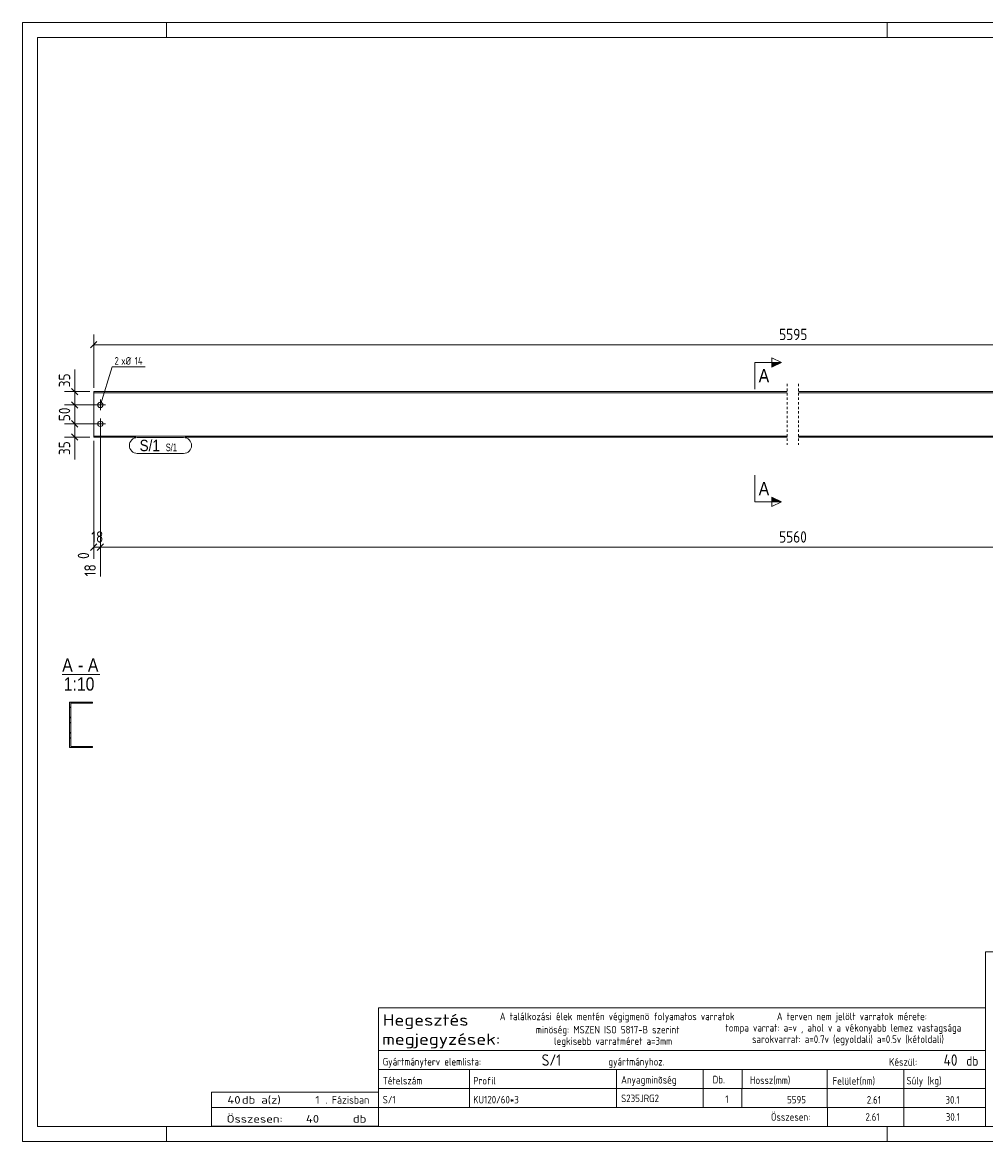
# Model space of a CAD drawing. Header units: millimetres. Extents: x 1 to 419, y 1 to 296.
# Tile 1 of 2: x 1 to 255, y 1 to 296. Entities that reach past the tile are written whole.
import ezdxf

# ---------------------------------------------------------------- set-up
doc = ezdxf.new("R2010")
doc.units = ezdxf.units.MM
doc.header["$LTSCALE"] = 0.6
doc.linetypes.add('XKITLINE00', pattern=[0])
doc.linetypes.add('XKITLINE01', pattern=[4, 1, -1, 1, -1])
for name, color, linetype, lineweight in [('Bolt', 7, 'Continuous', 0), ('BoltMark', 3, 'Continuous', 0), ('DrawingSheet', 5, 'Continuous', 0), ('OtherObjectType', 1, 'Continuous', 0), ('Part', 2, 'Continuous', 0), ('PartMark', 3, 'Continuous', 0), ('Section', 6, 'Continuous', 0), ('Z-DIMENSIONS', 1, 'Continuous', 0)]:
    doc.layers.add(name, color=color, linetype=linetype, lineweight=lineweight)
doc.styles.add('ARIAL', font='ARIAL.TTF')
doc.styles.add('ISOCPEUR', font='ISOCPEUR.TTF')
doc.styles.add('ROMSIM', font='ARIAL.TTF')

msp = doc.modelspace()

# ---------------------------------------------------------------- hatches: boundary and pattern name
at = {"layer": 'Section'}
for points in [[(198.59, 206.36), (201.09, 206.36), (198.59, 205.11)], [(198.59, 170.87), (201.09, 169.62), (198.59, 169.62)]]:
    msp.add_hatch(color=6, dxfattribs=at).paths.add_polyline_path(points, flags=17)

# ---------------------------------------------------------------- linework, layer by layer
at = {"layer": 'Bolt', "color": 4, "linetype": 'XKITLINE00', "lineweight": 0}
for p, q in [((20.15, 195.18), (22.95, 195.18)), ((21.55, 193.78), (21.55, 196.58)), ((20.15, 190.18), (22.95, 190.18)), ((21.55, 188.78), (21.55, 191.58))]:
    msp.add_line(p, q, dxfattribs=at)
for centre in [(21.55, 195.18), (21.55, 190.18)]:
    msp.add_circle(centre, 0.7, dxfattribs=at)
at = {"layer": 'BoltMark', "color": 4, "linetype": 'XKITLINE00', "lineweight": 0}
for p, q in [((21.55, 195.18), (24.66, 205.18)), ((24.66, 205.18), (33.41, 205.18))]:
    msp.add_line(p, q, dxfattribs=at)
at = {"layer": 'DrawingSheet', "color": 2, "linetype": 'XKITLINE00', "lineweight": 0}
for p, q in [((419, 296), (1, 296)), ((1, 296), (1, 1)), ((39, 292), (39, 296)), ((229, 292), (229, 296)), ((39, 1), (39, 5)), ((229, 1), (229, 5)), ((1, 1), (419, 1))]:
    msp.add_line(p, q, dxfattribs=at)
at = {"layer": 'DrawingSheet', "color": 3, "linetype": 'XKITLINE00', "lineweight": 0}
for p, q in [((415, 292), (5, 292)), ((5, 292), (5, 5)), ((5, 5), (415, 5))]:
    msp.add_line(p, q, dxfattribs=at)
at = {"layer": 'OtherObjectType', "color": 6, "linetype": 'XKITLINE00', "lineweight": 0}
msp.add_line((11.5, 124.12), (21.38, 124.12), dxfattribs=at)
at = {"layer": 'OtherObjectType', "color": 7, "linetype": 'XKITLINE00', "lineweight": 0}
for p, q in [((254.84, 51.05), (254.84, 6.75)), ((254.84, 51.05), (415, 51.05)), ((94.84, 25), (94.84, 36.25)), ((94.84, 36.25), (254.84, 36.25)), ((254.84, 36.25), (254.84, 25)), ((94.84, 25), (254.84, 25)), ((94.84, 25), (254.84, 25)), ((94.84, 25), (94.84, 20)), ((254.84, 25), (254.84, 20)), ((94.84, 20), (254.84, 20)), ((94.84, 20), (94.84, 15)), ((118.84, 20), (118.84, 15)), ((157.61, 15), (157.61, 20)), ((180.5, 20), (180.5, 15)), ((190.7, 20), (190.7, 15.12)), ((213.15, 20), (213.15, 15)), ((233.33, 20), (233.33, 15)), ((254.84, 20), (254.84, 15)), ((94.84, 15), (254.84, 15)), ((94.84, 15), (94.84, 10)), ((118.84, 15), (118.84, 10)), ((157.61, 10), (157.61, 15)), ((180.5, 15), (180.5, 10)), ((190.67, 15), (190.67, 10)), ((213.18, 15), (213.18, 10)), ((233.33, 15), (233.33, 10)), ((254.84, 15), (254.84, 10)), ((50.84, 10), (50.84, 14)), ((50.84, 14), (94.84, 14)), ((94.84, 10), (94.84, 14)), ((50.84, 10), (94.84, 10)), ((50.85, 5.02), (50.84, 9.99)), ((50.84, 9.98), (94.74, 9.98)), ((94.84, 10), (254.84, 10)), ((94.84, 10), (94.84, 5)), ((213.19, 10), (213.19, 5)), ((233.31, 10), (233.31, 5)), ((254.84, 10), (254.84, 5)), ((50.89, 5.03), (94.79, 5.03)), ((94.84, 5), (254.84, 5))]:
    msp.add_line(p, q, dxfattribs=at)
at = {"layer": 'Part', "color": 2, "linetype": 'XKITLINE01', "lineweight": 0}
for p, q in [((202.59, 200.69), (202.59, 184.68)), ((205.59, 200.69), (205.59, 184.68))]:
    msp.add_line(p, q, dxfattribs=at)
at = {"layer": 'Part', "color": 2, "linetype": 'XKITLINE00', "lineweight": 0}
for p, q in [((202.59, 198.68), (19.8, 198.68)), ((19.8, 186.98), (19.8, 198.68)), ((202.59, 198.38), (19.8, 198.38)), ((388.38, 198.68), (205.59, 198.68)), ((388.38, 198.38), (205.59, 198.38)), ((30.9, 186.98), (19.8, 186.98)), ((19.8, 186.68), (19.8, 186.98)), ((30.9, 186.68), (19.8, 186.68)), ((43.9, 186.98), (30.9, 186.98)), ((202.59, 186.98), (43.9, 186.98)), ((202.59, 186.68), (43.9, 186.68)), ((388.38, 186.98), (205.59, 186.98)), ((388.38, 186.68), (205.59, 186.68)), ((13.44, 104.87), (13.44, 116.87)), ((13.44, 116.87), (19.44, 116.87)), ((19.44, 116.57), (13.74, 116.57)), ((13.74, 116.57), (13.74, 105.17)), ((19.44, 116.87), (19.44, 116.57)), ((19.44, 104.87), (13.44, 104.87)), ((13.74, 105.17), (19.44, 105.17)), ((19.44, 105.17), (19.44, 104.87))]:
    msp.add_line(p, q, dxfattribs=at)
at = {"layer": 'Part', "color": 11, "linetype": 'XKITLINE00', "lineweight": 0}
for p, q in [((13.63, 116.87), (13.44, 116.68)), ((13.74, 115.63), (13.44, 115.33)), ((14.98, 116.87), (14.68, 116.57)), ((17.67, 116.87), (17.37, 116.57)), ((19.02, 116.87), (18.72, 116.57)), ((13.74, 112.94), (13.44, 112.64)), ((13.74, 111.59), (13.44, 111.29)), ((13.74, 108.89), (13.44, 108.59)), ((13.74, 107.55), (13.44, 107.25)), ((14.05, 105.17), (13.75, 104.87)), ((15.4, 105.17), (15.1, 104.87)), ((18.09, 105.17), (17.79, 104.87)), ((19.44, 105.17), (19.14, 104.87))]:
    msp.add_line(p, q, dxfattribs=at)
at = {"layer": 'PartMark', "color": 7, "linetype": 'XKITLINE00', "lineweight": 0}
for p, q in [((31.3, 186.58), (43.5, 186.58)), ((31.3, 182.38), (43.5, 182.38))]:
    msp.add_line(p, q, dxfattribs=at)
for centre, start, end in [((31.3, 184.48), 90, 270), ((43.5, 184.48), 270, 90)]:
    msp.add_arc(centre, 2.1, start, end, dxfattribs=at)
at = {"layer": 'Section', "color": 6, "linetype": 'XKITLINE00', "lineweight": 0}
for p, q in [((198.59, 205.11), (198.59, 207.61)), ((198.59, 207.61), (201.09, 206.36)), ((194.09, 206.36), (194.09, 199.36)), ((194.09, 206.36), (201.09, 206.36)), ((201.09, 206.36), (198.59, 205.11)), ((194.09, 169.62), (194.09, 176.62)), ((194.09, 169.62), (201.09, 169.62)), ((201.09, 169.62), (198.59, 170.87)), ((198.59, 170.87), (198.59, 168.37)), ((201.09, 169.62), (198.59, 168.37))]:
    msp.add_line(p, q, dxfattribs=at)
at = {"layer": 'Z-DIMENSIONS', "color": 7, "linetype": 'XKITLINE00', "lineweight": 0}
for p, q in [((19.8, 199.68), (19.8, 213.75)), ((20.65, 211.9), (18.95, 210.2)), ((19.8, 211.05), (388.38, 211.05)), ((14.8, 198.68), (14.8, 204.54)), ((14.8, 198.68), (14.8, 204.54)), ((18.8, 198.68), (12.1, 198.68)), ((13.95, 199.53), (15.65, 197.84)), ((14.8, 195.18), (14.8, 198.68)), ((20.55, 195.18), (12.1, 195.18)), ((20.55, 195.18), (12.1, 195.18)), ((13.95, 196.03), (15.65, 194.34)), ((13.95, 196.03), (15.65, 194.34)), ((14.8, 190.18), (14.8, 195.18)), ((20.55, 190.18), (12.1, 190.18)), ((20.55, 190.18), (12.1, 190.18)), ((13.95, 191.03), (15.65, 189.34)), ((14.2, 190.78), (15.65, 189.34)), ((14.8, 186.68), (14.8, 190.18)), ((21.55, 189.18), (21.55, 149.99)), ((21.55, 189.18), (21.55, 162.48)), ((18.8, 186.68), (12.1, 186.68)), ((13.95, 187.53), (15.65, 185.84)), ((14.8, 186.68), (14.8, 180.82)), ((14.8, 186.68), (14.8, 180.82)), ((19.8, 185.68), (19.8, 154.58)), ((20.65, 158.53), (18.95, 156.84)), ((19.8, 157.68), (21.55, 157.68)), ((22.4, 158.53), (20.7, 156.84)), ((22.15, 158.28), (20.7, 156.84)), ((21.55, 158.28), (21.55, 149.99)), ((21.55, 157.68), (386.63, 157.68))]:
    msp.add_line(p, q, dxfattribs=at)
at = {"layer": 'Z-DIMENSIONS', "color": 3}
for p in [(19.8, 211.05), (14.8, 198.68), (14.8, 195.18), (14.8, 195.18), (14.8, 190.18), (14.8, 190.18), (14.8, 186.68), (19.8, 157.68), (21.55, 157.68), (21.55, 157.68)]:
    msp.add_point(p, dxfattribs=at)

# ---------------------------------------------------------------- texts
at = {"layer": 'BoltMark', "color": 4, "style": 'ISOCPEUR', "width": 0.85}
for s, p in [('2', (25.26, 205.78)), ('xØ', (27.06, 205.78)), ('14', (30.58, 205.78))]:
    msp.add_text(s, height=2, dxfattribs=at).set_placement(p)
at = {"layer": 'OtherObjectType', "color": 6, "style": 'ARIAL', "width": 0.85}
for s, p in [('A', (11.5, 124.87)), ('A', (18.27, 124.87)), ('-', (15.66, 124.87)), ('1:10', (11.9, 119.87))]:
    msp.add_text(s, height=3.5, dxfattribs=at).set_placement(p)
at = {"layer": 'OtherObjectType', "color": 7, "style": 'ISOCPEUR'}
for s, height, width, p in [('Hegesztés', 3, 1.19, (95.99, 31.56)), ('A találkozási élek mentén végigmenö folyamatos varratok', 2, 0.85, (126.84, 33)), ('A terven nem jelölt varratok mérete:', 2, 0.85, (199.86, 33)), ('megjegyzések:', 3, 1.19, (95.84, 26.5)), ('minöség: MSZEN ISO 5817-B szerint', 2, 0.85, (136.34, 29.5)), ('tompa varrat: a=v , ahol v a vékonyabb lemez vastagsága', 2, 0.85, (186.34, 30)), ('legkisebb varratméret a=3mm', 2, 0.85, (141.16, 26.5)), ('sarokvarrat: a=0.7v (egyoldali) a=0.5v (kétoldali)', 2, 0.85, (193.34, 27)), ('db', 2.5, 0.85, (249.84, 21)), ('Gyártmányterv elemlista:                               gyártmányhoz.', 2, 0.85, (95.99, 21.06)), ('Készül:', 2, 0.85, (229.47, 21)), ('Tételszám', 2, 0.85, (95.99, 16.06)), ('Profil', 2, 0.85, (119.84, 16.06)), ('Anyagminõség', 2, 0.85, (158.83, 16.29)), ('Db.', 2, 0.85, (182.96, 16.35)), ('Hossz(mm)', 2, 0.85, (192.78, 16.2)), ('Felület(nm)', 2, 0.85, (214.56, 16)), ('Súly (kg)', 2, 0.85, (234.05, 16.06)), ('40', 2, 1.211571, (55.03, 11)), ('db a(z)', 2, 1.211571, (58.84, 11)), ('1', 2, 1.211571, (78.19, 11)), ('. Fázisban', 2, 0.935, (80.84, 11)), ('Összesen:', 2, 0.85, (198.33, 6.5)), ('Összesen:            db', 2, 1.211571, (54.84, 6)), ('40', 2, 1.211571, (75.74, 6))]:
    msp.add_text(s, height=height, dxfattribs=dict(at, width=width)).set_placement(p)
at = {"layer": 'OtherObjectType', "color": 5, "style": 'ISOCPEUR', "width": 0.85}
for s, height, p in [('S/1', 3, (137.9, 21)), ('40', 3, (243.83, 21)), ('S/1', 2, (95.99, 11.06)), ('KU120/60*3', 2, (119.84, 11.06)), ('S235JRG2', 2, (158.83, 11.4)), ('1', 2, (186.28, 11.17)), ('5595', 2, (202.58, 11.06)), ('2.61', 2, (223.58, 11)), ('30.1', 2, (244.33, 11)), ('2.61', 2, (223.23, 6.5)), ('30.1', 2, (244.41, 6.5))]:
    msp.add_text(s, height=height, dxfattribs=at).set_placement(p)
at = {"layer": 'PartMark', "color": 3, "style": 'ARIAL', "width": 0.85}
msp.add_text('S/1', height=3, dxfattribs=at).set_placement((31.9, 182.98))
at = {"layer": 'PartMark', "color": 1, "style": 'ROMSIM', "width": 0.6375}
msp.add_text('S/1', height=2, dxfattribs=at).set_placement((38.81, 182.98))
at = {"layer": 'Section', "color": 6, "style": 'ARIAL', "width": 0.85}
for p in [(195.09, 201.11), (195.09, 171.37)]:
    msp.add_text('A', height=3.5, dxfattribs=at).set_placement(p)
at = {"layer": 'Z-DIMENSIONS', "color": 3, "style": 'ISOCPEUR', "width": 0.85}
for s, p in [('5595', (200.48, 212.25)), ('18', (19.13, 158.88)), ('5560', (200.48, 158.88))]:
    msp.add_text(s, height=3, dxfattribs=at).set_placement(p)
for s, p in [('35', (13.6, 199.81)), ('50', (13.6, 190.88)), ('35', (13.6, 181.95)), ('0', (18.6, 154.58)), ('18', (20.35, 149.99))]:
    msp.add_text(s, height=3, rotation=90.0002, dxfattribs=at).set_placement(p)

doc.saveas('drawing.dxf')
